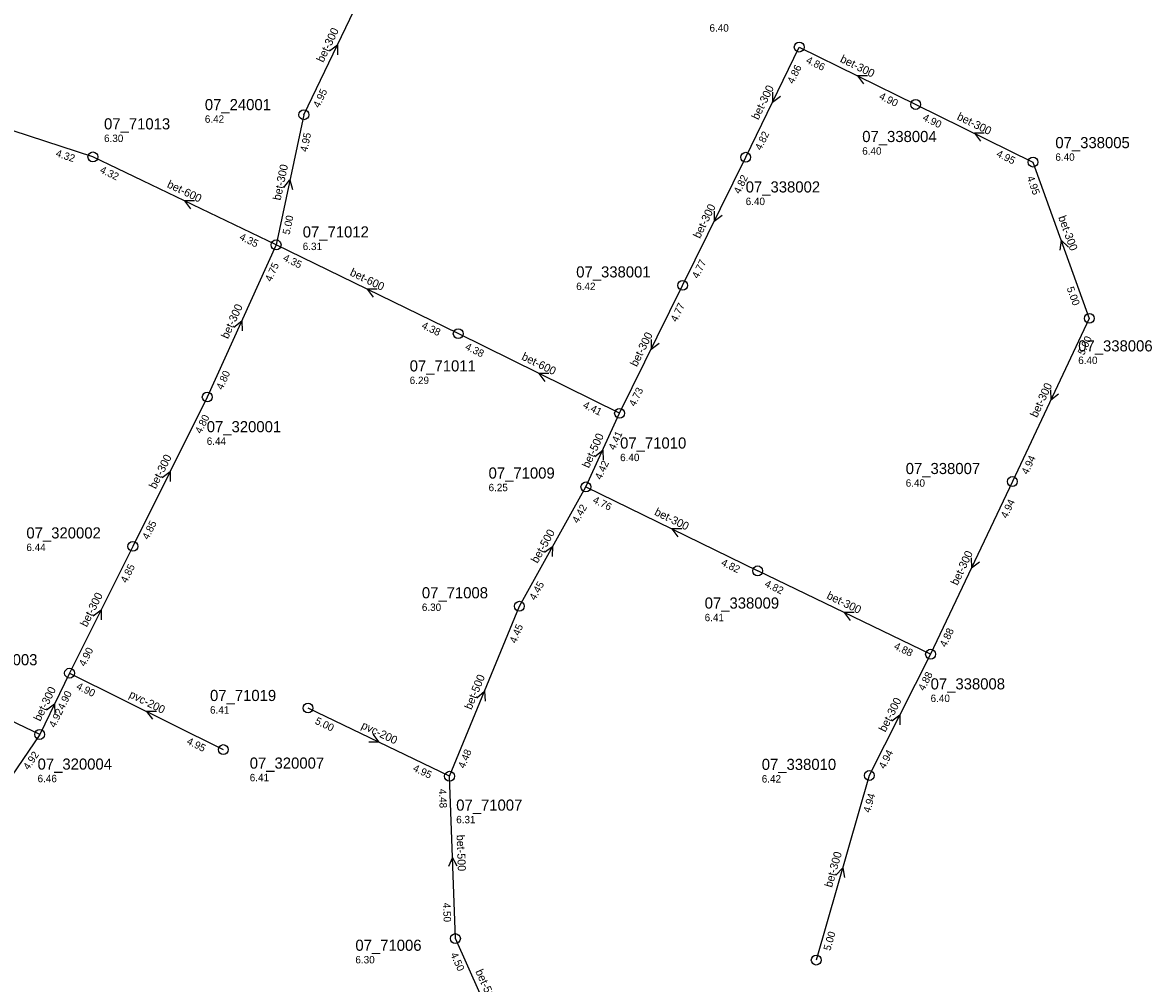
# Model space of a CAD drawing. Header units: metres. Extents: x 163992 to 165429, y 447924 to 449146.
# Tile 33 of 34: x 165246 to 165429, y 448441 to 448597. Entities that reach past the tile are written whole.
import ezdxf

# ---------------------------------------------------------------- set-up
doc = ezdxf.new("R2010")
doc.units = ezdxf.units.M

msp = doc.modelspace()

# ---------------------------------------------------------------- linework, layer by layer
at = {"layer": 'CON_BxH200x200mm', "linetype": 'Continuous'}
for points in [[(165253.825, 448491.423), (165278.733, 448479.048)], [(165315.364, 448474.744), (165292.446, 448485.779)]]:
    msp.add_lwpolyline(points, dxfattribs=at)
at = {"layer": 'CON_BxH300x300mm', "linetype": 'Continuous'}
for points in [[(165291.772, 448581.787), (165302.638, 448604.396)], [(165363.313, 448574.913), (165371.975, 448592.737)], [(165371.975, 448592.737), (165390.844, 448583.449)], [(165390.844, 448583.449), (165409.825, 448574.133)], [(165291.772, 448581.787), (165287.278, 448560.73)], [(165353.103, 448554.182), (165363.313, 448574.913)], [(165409.825, 448574.133), (165418.946, 448548.84)], [(165287.278, 448560.73), (165276.134, 448536.11)], [(165342.892, 448533.472), (165353.103, 448554.182)], [(165418.946, 448548.84), (165406.49, 448522.433)], [(165276.134, 448536.11), (165264.087, 448511.94)], [(165406.49, 448522.433), (165393.246, 448494.495)], [(165337.436, 448521.558), (165365.253, 448507.982)], [(165264.087, 448511.94), (165253.825, 448491.423)], [(165393.246, 448494.495), (165365.253, 448507.982)], [(165393.246, 448494.495), (165383.324, 448474.86)], [(165248.999, 448481.498), (165225.014, 448492.916)], [(165253.825, 448491.423), (165248.999, 448481.498)], [(165248.999, 448481.498), (165236.031, 448462.469)], [(165383.324, 448474.86), (165374.726, 448444.993)]]:
    msp.add_lwpolyline(points, dxfattribs=at)
at = {"layer": 'CON_BxH500x500mm', "linetype": 'Continuous'}
for points in [[(165337.436, 448521.558), (165342.892, 448533.472)], [(165326.672, 448502.25), (165337.436, 448521.558)], [(165315.364, 448474.744), (165326.672, 448502.25)], [(165316.312, 448448.471), (165315.364, 448474.744)], [(165324.297, 448430.589), (165316.312, 448448.471)]]:
    msp.add_lwpolyline(points, dxfattribs=at)
at = {"layer": 'CON_BxH600x600mm', "linetype": 'Continuous'}
for points in [[(165257.618, 448574.965), (165226.63, 448585.086)], [(165287.278, 448560.73), (165257.618, 448574.965)], [(165316.772, 448546.365), (165287.278, 448560.73)], [(165342.892, 448533.472), (165316.772, 448546.365)]]:
    msp.add_lwpolyline(points, dxfattribs=at)
at = {"layer": 'NOD_inspectieput'}
for centre in [(165371.98, 448592.74), (165390.84, 448583.45), (165291.77, 448581.79), (165257.62, 448574.97), (165363.31, 448574.91), (165409.83, 448574.13), (165287.28, 448560.73), (165353.1, 448554.18), (165418.95, 448548.84), (165316.77, 448546.36), (165276.13, 448536.11), (165342.89, 448533.47), (165337.44, 448521.56), (165406.49, 448522.43), (165264.09, 448511.94), (165365.25, 448507.98), (165326.67, 448502.25), (165393.25, 448494.49), (165253.83, 448491.42), (165292.45, 448485.78), (165249, 448481.5), (165278.73, 448479.05), (165315.36, 448474.74), (165383.32, 448474.86), (165316.31, 448448.47), (165374.73, 448444.99)]:
    msp.add_circle(centre, 0.8, dxfattribs=at)
at = {"layer": 'PIJL'}
for points in [[(165295.93, 448592.11), (165297.21, 448593.09), (165297.23, 448591.48)], [(165383.02, 448588.1), (165381.41, 448588.09), (165382.38, 448586.81)], [(165367.63, 448585.43), (165367.64, 448583.83), (165368.92, 448584.81)], [(165401.94, 448578.8), (165400.33, 448578.79), (165401.31, 448577.51)], [(165288.52, 448570), (165289.52, 448571.26), (165289.93, 448569.7)], [(165274.06, 448567.87), (165272.45, 448567.85), (165273.43, 448566.58)], [(165358.2, 448566.16), (165358.21, 448564.55), (165359.49, 448565.52)], [(165415.55, 448560.38), (165414.39, 448561.49), (165414.2, 448559.89)], [(165303.63, 448553.56), (165302.02, 448553.55), (165303, 448552.27)], [(165280.46, 448547.41), (165281.71, 448548.42), (165281.77, 448546.81)], [(165347.99, 448545.44), (165348, 448543.83), (165349.28, 448544.8)], [(165331.44, 448539.93), (165329.83, 448539.92), (165330.8, 448538.64)], [(165412.68, 448537.25), (165412.72, 448535.64), (165413.98, 448536.63)], [(165338.91, 448526.51), (165340.16, 448527.52), (165340.22, 448525.91)], [(165268.82, 448523.06), (165270.11, 448524.03), (165270.11, 448522.42)], [(165352.95, 448514.79), (165351.34, 448514.77), (165352.32, 448513.49)], [(165330.72, 448511), (165332.05, 448511.9), (165331.98, 448510.3)], [(165399.83, 448510.07), (165399.87, 448508.46), (165401.14, 448509.46)], [(165257.67, 448500.72), (165258.96, 448501.68), (165258.96, 448500.07)], [(165380.86, 448501.26), (165379.25, 448501.24), (165380.23, 448499.96)], [(165319.8, 448487.44), (165321.02, 448488.5), (165321.14, 448486.89)], [(165250.13, 448485.48), (165251.41, 448486.46), (165251.43, 448484.85)], [(165267.89, 448485.24), (165266.28, 448485.24), (165267.25, 448483.95)], [(165386.99, 448483.72), (165388.29, 448484.68), (165388.28, 448483.07)], [(165302.92, 448481.53), (165303.9, 448480.26), (165302.3, 448480.24)], [(165316.61, 448460.19), (165315.84, 448461.61), (165315.17, 448460.14)], [(165377.93, 448458.74), (165379.02, 448459.93), (165379.32, 448458.34)]]:
    msp.add_lwpolyline(points, dxfattribs=at)

# ---------------------------------------------------------------- texts
at = {"layer": 'DMM_BxH200x200mm'}
for rotation, p in [(-26.42, (165263.36, 448487.57)), (-25.71, (165300.96, 448482.55))]:
    msp.add_text('pvc-200', height=1.3, rotation=rotation, dxfattribs=at).set_placement(p)
at = {"layer": 'DMM_BxH300x300mm'}
for rotation, p in [(64.33, (165294.92, 448590.15)), (-26.21, (165378.49, 448590.39)), (64.08, (165365.35, 448580.87)), (-26.14, (165397.41, 448581.08)), (77.95, (165288, 448567.85)), (63.78, (165355.89, 448561.66)), (-70.17, (165413.89, 448565.2)), (65.65, (165279.49, 448545.42)), (63.75, (165345.69, 448540.91)), (64.75, (165410.47, 448532.68)), (63.51, (165267.79, 448521.13)), (-26.01, (165348.42, 448517.08)), (64.64, (165397.61, 448505.52)), (63.43, (165256.63, 448498.79)), (-25.72, (165376.31, 448503.55)), (64.07, (165249.11, 448483.53)), (63.19, (165385.94, 448481.79)), (73.94, (165377.28, 448456.65))]:
    msp.add_text('bet-300', height=1.3, rotation=rotation, dxfattribs=at).set_placement(p)
at = {"layer": 'DMM_BxH500x500mm'}
for rotation, p in [(65.39, (165337.93, 448524.51)), (60.86, (165329.6, 448509.1)), (67.65, (165318.9, 448485.42)), (-87.93, (165316.5, 448465.25)), (-65.94, (165319.52, 448443.16))]:
    msp.add_text('bet-500', height=1.3, rotation=rotation, dxfattribs=at).set_placement(p)
at = {"layer": 'DMM_BxH600x600mm'}
for rotation, p in [(-25.64, (165269.51, 448570.11)), (-25.97, (165299.11, 448555.86)), (-26.27, (165326.91, 448542.23))]:
    msp.add_text('bet-600', height=1.3, rotation=rotation, dxfattribs=at).set_placement(p)
at = {"layer": 'INV_BxH200x200mm'}
for s, rotation, p in [('4.90', -26.42, (165254.82, 448488.92)), ('5.00', -25.71, (165293.47, 448483.29)), ('4.95', -26.42, (165272.7, 448480.03)), ('4.95', -25.71, (165309.32, 448475.66))]:
    msp.add_text(s, height=1.2, rotation=rotation, dxfattribs=at).set_placement(p)
at = {"layer": 'INV_BxH300x300mm'}
for s, rotation, p in [('4.86', 64.08, (165371.04, 448586.7)), ('4.86', -26.21, (165372.97, 448590.24)), ('4.95', 64.33, (165294.26, 448582.81)), ('4.90', -26.21, (165384.81, 448584.41)), ('4.90', -26.14, (165391.85, 448580.95)), ('4.95', 77.95, (165292.31, 448575.7)), ('4.82', 64.08, (165365.81, 448575.93)), ('4.95', -26.14, (165403.79, 448575.09)), ('4.82', 63.78, (165362.35, 448568.88)), ('4.95', -70.17, (165408.81, 448571.64)), ('5.00', 77.95, (165289.46, 448562.31)), ('4.77', 63.78, (165355.6, 448555.18)), ('4.75', 65.65, (165286.51, 448554.67)), ('5.00', -70.17, (165415.27, 448553.72)), ('4.77', 63.75, (165352.13, 448548.15)), ('5.00', 64.75, (165418.08, 448542.79)), ('4.80', 65.65, (165278.6, 448537.19)), ('4.73', 63.75, (165345.39, 448534.47)), ('4.80', 63.51, (165275.14, 448530.08)), ('4.94', 64.75, (165408.97, 448523.47)), ('4.76', -26.01, (165338.44, 448519.06)), ('4.94', 64.64, (165405.61, 448516.38)), ('4.85', 63.51, (165266.59, 448512.93)), ('4.85', 63.43, (165263.08, 448505.91)), ('4.82', -26.01, (165359.22, 448508.93)), ('4.82', -25.72, (165366.27, 448505.49)), ('4.88', 64.64, (165395.73, 448495.53)), ('4.88', -25.72, (165387.2, 448495.41)), ('4.90', 63.43, (165256.33, 448492.41)), ('4.88', 63.19, (165392.22, 448488.47)), ('4.90', 64.07, (165252.89, 448485.38)), ('4.92', 64.07, (165251.49, 448482.51)), ('4.92', 55.73, (165247.2, 448475.66)), ('4.94', 63.19, (165385.83, 448475.83)), ('4.94', 73.94, (165383.44, 448468.75)), ('5.00', 73.94, (165377.01, 448446.42))]:
    msp.add_text(s, height=1.2, rotation=rotation, dxfattribs=at).set_placement(p)
at = {"layer": 'INV_BxH500x500mm'}
for s, rotation, p in [('4.41', 65.39, (165342.1, 448527.41)), ('4.42', 65.39, (165339.91, 448522.63)), ('4.42', 60.86, (165336.16, 448515.58)), ('4.45', 60.86, (165329.22, 448503.12)), ('4.45', 67.65, (165326.12, 448496.16)), ('4.48', 67.65, (165317.79, 448475.91)), ('4.48', -87.93, (165313.64, 448472.68)), ('4.50', -87.93, (165314.3, 448454.24)), ('4.50', -65.94, (165315.48, 448445.91))]:
    msp.add_text(s, height=1.2, rotation=rotation, dxfattribs=at).set_placement(p)
at = {"layer": 'INV_BxH600x600mm'}
for s, rotation, p in [('4.32', -18.09, (165251.51, 448575.07)), ('4.32', -25.64, (165258.64, 448572.48)), ('4.35', -25.64, (165281.23, 448561.63)), ('4.35', -25.97, (165288.29, 448558.24)), ('4.38', -25.97, (165310.73, 448547.3)), ('4.38', -26.27, (165317.77, 448543.87)), ('4.41', -26.27, (165336.86, 448534.44))]:
    msp.add_text(s, height=1.2, rotation=rotation, dxfattribs=at).set_placement(p)
at = {"layer": 'NLV_inspectieput'}
for s, p in [('6.40', (165357.45, 448595.24)), ('6.42', (165275.74, 448580.49)), ('6.30', (165259.42, 448577.38)), ('6.40', (165382.18, 448575.33)), ('6.40', (165413.45, 448574.34)), ('6.40', (165363.31, 448567.17)), ('6.31', (165291.59, 448559.89)), ('6.42', (165335.87, 448553.42)), ('6.40', (165417.15, 448541.45)), ('6.29', (165308.91, 448538.21)), ('6.44', (165276.05, 448528.37)), ('6.40', (165342.98, 448525.73)), ('6.25', (165321.68, 448520.87)), ('6.40', (165389.22, 448521.6)), ('6.44', (165246.85, 448511.18)), ('6.30', (165310.88, 448501.49)), ('6.41', (165356.67, 448499.83)), ('6.40', (165393.25, 448486.75)), ('6.41', (165276.58, 448484.87)), ('6.46', (165248.66, 448473.77)), ('6.41', (165283.01, 448473.93)), ('6.42', (165365.91, 448473.72)), ('6.31', (165316.44, 448467.13)), ('6.30', (165300.12, 448444.45))]:
    msp.add_text(s, height=1.2, dxfattribs=at).set_placement(p)
at = {"layer": 'NNR_inspectieput'}
for s, p in [('07_24001', (165275.74, 448582.53)), ('07_71013', (165259.42, 448579.42)), ('07_338004', (165382.18, 448577.37)), ('07_338005', (165413.45, 448576.38)), ('07_338002', (165363.31, 448569.21)), ('07_71012', (165291.59, 448561.93)), ('07_338001', (165335.87, 448555.46)), ('07_338006', (165417.15, 448543.49)), ('07_71011', (165308.91, 448540.25)), ('07_320001', (165276.05, 448530.41)), ('07_71010', (165342.98, 448527.77)), ('07_338007', (165389.22, 448523.64)), ('07_71009', (165321.68, 448522.91)), ('07_320002', (165246.85, 448513.22)), ('07_71008', (165310.88, 448503.53)), ('07_338009', (165356.67, 448501.87)), ('07_320003', (165236.59, 448492.7)), ('07_338008', (165393.25, 448488.79)), ('07_71019', (165276.58, 448486.91)), ('07_320004', (165248.66, 448475.81)), ('07_320007', (165283.01, 448475.97)), ('07_338010', (165365.91, 448475.76)), ('07_71007', (165316.44, 448469.17)), ('07_71006', (165300.12, 448446.49))]:
    msp.add_text(s, height=1.8, dxfattribs=at).set_placement(p)

doc.saveas('drawing.dxf')
